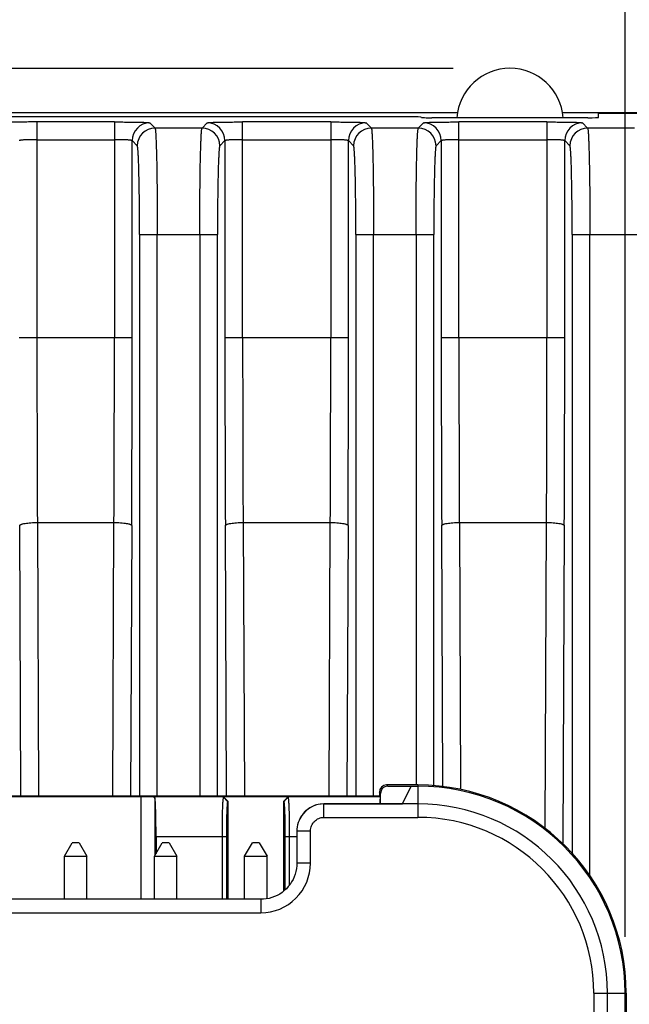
# Model space of a CAD drawing. Header units: inches. Extents: x 0 to 34, y 0 to 22.
# Tile 12 of 51: x 5.7 to 6.4, y 8.5 to 9.6. Entities that reach past the tile are written whole.
import ezdxf

# ---------------------------------------------------------------- set-up
doc = ezdxf.new("R2010")
doc.units = ezdxf.units.IN
doc.header["$LTSCALE"] = 1.87
doc.header["$MEASUREMENT"] = 0
doc.layers.get('0').update_dxf_attribs({"linetype": 'CONTINUOUS'})
doc.layers.add('DIMENSIONS', color=7, linetype='CONTINUOUS')
doc.styles.get("Standard").update_dxf_attribs({"font": 'txt', "width": 0.8})
doc.dimstyles.new('DIMSTYLE_1', dxfattribs={"dimtxt": 0.125, "dimasz": 0.18, "dimexe": 0.18, "dimexo": 0.0625, "dimgap": 0.09, "dimtad": 0, "dimtih": 1, "dimtoh": 1, "dimdec": 1, "dimdsep": 46, "dimtxsty": 'STANDARD', "dimblk": '_FILLED', "dimblk1": '_FILLED', "dimblk2": '_FILLED', "dimcen": 0.09, "dimadec": 0, "dimazin": 0, "dimtp": 0.1, "dimtm": 0.1, "dimtfac": 1, "dimtdec": 1, "dimtofl": 0, "dimtmove": 0, "dimatfit": 3, "dimldrblk": '_FILLED', "dimfxl": 1, "dimtolj": 1, "dimarcsym": 0})

# ---------------------------------------------------------------- blocks, each defined once
blk = doc.blocks.new('_FILLED')
at = {"color": 0, "linetype": 'BYBLOCK'}
blk.add_solid([(0, 0), (-1, 0.1736), (-1, -0.1736)], dxfattribs=at)
blk = doc.blocks.new('*D16')
at = {"layer": 'DIMENSIONS', "color": 2, "linetype": 'CONTINUOUS'}
for p, q in [((6.2074, 9.5099), (3.0331, 9.5099)), ((3.1581, 9.5099), (3.1581, 8.0527)), ((3.1581, 6.1579), (3.1581, 7.3964)), ((5.1064, 6.1579), (3.0331, 6.1579))]:
    blk.add_line(p, q, dxfattribs=at)
at = {"layer": 'DIMENSIONS', "color": 2, "linetype": 'CONTINUOUS', "xscale": 0.18, "yscale": 0.18, "zscale": 0.18}
for p, rotation in [((3.1581, 9.5099), 90), ((3.1581, 6.1579), 270)]:
    blk.add_blockref('_FILLED', p, dxfattribs=dict(at, rotation=rotation))
at = {"layer": 'DIMENSIONS', "color": 2, "linetype": 'CONTINUOUS', "insert": (3.1581, 7.9902), "char_height": 0.125, "width": 0.6, "attachment_point": 2, "line_spacing_factor": 0.9}
blk.add_mtext('85.5\\P[3.37]\\PMAX', dxfattribs=at)
blk = doc.blocks.new('*D17')
at = {"layer": 'DIMENSIONS', "color": 2, "linetype": 'CONTINUOUS'}
for p, q in [((5.1781, 8.5454), (5.1781, 10.8082)), ((6.3981, 8.5454), (6.3981, 10.8082)), ((5.1781, 10.6832), (5.4256, 10.6832)), ((6.3981, 10.6832), (6.1506, 10.6832))]:
    blk.add_line(p, q, dxfattribs=at)
at = {"layer": 'DIMENSIONS', "color": 2, "linetype": 'CONTINUOUS', "xscale": 0.18, "yscale": 0.18, "zscale": 0.18, "rotation": 180}
blk.add_blockref('_FILLED', (5.1781, 10.6832), dxfattribs=at)
at = {"layer": 'DIMENSIONS', "color": 2, "linetype": 'CONTINUOUS', "xscale": 0.18, "yscale": 0.18, "zscale": 0.18}
blk.add_blockref('_FILLED', (6.3981, 10.6832), dxfattribs=at)
at = {"layer": 'DIMENSIONS', "color": 2, "linetype": 'CONTINUOUS', "insert": (5.5881, 10.7457), "char_height": 0.125, "width": 0.6, "attachment_point": 2, "line_spacing_factor": 0.9}
blk.add_mtext('31\\P[1.22]', dxfattribs=at)
blk = doc.blocks.new('*D18')
at = {"layer": 'DIMENSIONS', "color": 2, "linetype": 'CONTINUOUS'}
for p, q in [((4.7408, 9.3622), (4.7408, 11.5582)), ((6.8355, 9.3622), (6.8355, 11.5582)), ((4.7408, 11.4332), (5.4256, 11.4332)), ((6.8355, 11.4332), (6.1506, 11.4332))]:
    blk.add_line(p, q, dxfattribs=at)
at = {"layer": 'DIMENSIONS', "color": 2, "linetype": 'CONTINUOUS', "xscale": 0.18, "yscale": 0.18, "zscale": 0.18}
for p, rotation in [((4.7408, 11.4332), 180), ((6.8355, 11.4332), 360)]:
    blk.add_blockref('_FILLED', p, dxfattribs=dict(at, rotation=rotation))
at = {"layer": 'DIMENSIONS', "color": 2, "linetype": 'CONTINUOUS', "insert": (5.6881, 11.4957), "char_height": 0.125, "width": 0.6, "attachment_point": 2, "line_spacing_factor": 0.9}
blk.add_mtext('53.2\\P[2.09]', dxfattribs=at)

msp = doc.modelspace()

# ---------------------------------------------------------------- linework, layer by layer
at = {"color": 7, "linetype": 'CONTINUOUS'}
for p, q in [((6.2121, 9.4607), (5.0716, 9.4607)), ((6.5047, 9.4607), (6.3285, 9.4607)), ((6.3687, 9.4554), (6.3687, 9.46)), ((6.3687, 9.46), (6.5106, 9.46)), ((6.16, 9.456), (5.1845, 9.456)), ((5.7452, 9.2108), (5.7452, 9.4504)), ((5.8311, 9.4504), (5.7452, 9.4504)), ((5.8311, 9.4504), (5.8311, 9.2108)), ((5.8705, 9.4494), (5.8762, 9.4436)), ((5.9284, 9.4436), (5.9341, 9.4494)), ((5.9735, 9.2108), (5.9735, 9.4504)), ((6.0713, 9.4504), (5.9735, 9.4504)), ((6.0713, 9.4504), (6.0713, 9.2108)), ((6.1106, 9.4494), (6.1164, 9.4436)), ((6.1685, 9.4436), (6.1743, 9.4494)), ((6.1718, 9.4554), (6.1718, 9.4557)), ((6.3569, 9.455), (6.1837, 9.455)), ((6.2137, 9.2108), (6.2137, 9.4504)), ((6.3114, 9.4504), (6.2137, 9.4504)), ((6.3114, 9.4504), (6.3114, 9.2108)), ((6.3508, 9.4494), (6.3565, 9.4436)), ((5.9284, 9.4436), (5.8762, 9.4436)), ((6.1685, 9.4436), (6.1164, 9.4436)), ((6.4087, 9.4436), (6.3565, 9.4436)), ((5.7452, 9.4307), (5.8311, 9.4307)), ((5.8508, 9.2108), (5.8508, 9.4297)), ((5.8565, 9.4239), (5.8508, 9.4297)), ((5.9538, 9.4297), (5.9481, 9.4239)), ((5.9538, 9.4297), (5.9538, 9.2108)), ((5.9735, 9.4307), (6.0713, 9.4307)), ((6.0909, 9.2108), (6.0909, 9.4297)), ((6.0967, 9.4239), (6.0909, 9.4297)), ((6.194, 9.4297), (6.1882, 9.4239)), ((6.194, 9.4297), (6.194, 9.2108)), ((6.2137, 9.4307), (6.3114, 9.4307)), ((6.3311, 9.2108), (6.3311, 9.4297)), ((6.3369, 9.4239), (6.3311, 9.4297)), ((5.8591, 9.3256), (5.8591, 8.7022)), ((5.8591, 9.3256), (5.9455, 9.3256)), ((5.8787, 8.7022), (5.8787, 9.3256)), ((5.9259, 9.3256), (5.9259, 8.7022)), ((5.9455, 8.7022), (5.9455, 9.3256)), ((6.0992, 9.3256), (6.0992, 8.7022)), ((6.0992, 9.3256), (6.1857, 9.3256)), ((6.1189, 8.7022), (6.1189, 9.3256)), ((6.166, 9.3256), (6.166, 8.7142)), ((6.1857, 8.7135), (6.1857, 9.3256)), ((6.3394, 9.3256), (6.3394, 8.6383)), ((6.3394, 9.3256), (6.4259, 9.3256)), ((6.359, 8.6135), (6.359, 9.3256)), ((5.8508, 9.2108), (5.7255, 9.2108)), ((6.0909, 9.2108), (5.9538, 9.2108)), ((6.3311, 9.2108), (6.194, 9.2108)), ((5.7273, 8.7022), (5.726, 9.0023)), ((5.7456, 9.0057), (5.747, 8.7022)), ((5.7456, 9.0057), (5.8306, 9.0057)), ((5.8292, 8.7022), (5.8306, 9.0057)), ((5.8503, 9.0023), (5.8489, 8.7022)), ((5.9557, 8.7022), (5.9543, 9.0023)), ((5.974, 9.0057), (5.9754, 8.7022)), ((5.974, 9.0057), (6.0708, 9.0057)), ((6.0694, 8.7022), (6.0708, 9.0057)), ((6.0905, 9.0023), (6.0891, 8.7022)), ((6.1958, 8.7125), (6.1945, 9.0023)), ((6.2141, 9.0057), (6.2155, 8.7093)), ((6.2141, 9.0057), (6.3109, 9.0057)), ((6.3094, 8.666), (6.3109, 9.0057)), ((6.3306, 9.0023), (6.329, 8.6491)), ((6.1681, 8.7142), (6.1333, 8.7142)), ((6.1333, 8.7142), (6.1346, 8.7129)), ((6.1681, 8.7142), (6.1681, 8.6782)), ((6.1253, 8.7062), (6.1253, 8.7022)), ((6.1266, 8.7049), (6.1253, 8.7062)), ((6.1266, 8.6933), (6.1266, 8.7049)), ((6.1346, 8.7129), (6.1681, 8.7129)), ((6.1508, 8.6933), (6.1606, 8.7129)), ((5.4509, 8.7022), (6.1253, 8.7022)), ((5.8605, 8.701), (5.7157, 8.701)), ((5.8605, 8.701), (5.8605, 8.5873)), ((5.952, 8.7009), (5.8734, 8.7009)), ((5.8762, 8.6359), (5.8762, 8.7)), ((5.9522, 8.701), (5.952, 8.7009)), ((5.952, 8.7009), (5.9571, 8.6956)), ((5.9522, 8.701), (5.9574, 8.6958)), ((6.024, 8.701), (5.9522, 8.701)), ((5.9571, 8.6956), (5.9574, 8.6958)), ((5.9574, 8.5873), (5.9574, 8.6958)), ((6.0189, 8.6958), (6.024, 8.701)), ((6.0189, 8.6958), (6.0189, 8.5962)), ((6.0189, 8.6958), (6.0191, 8.6956)), ((6.0191, 8.6956), (6.0242, 8.7009)), ((6.0242, 8.7009), (6.024, 8.701)), ((6.1266, 8.7009), (6.0242, 8.7009)), ((6.0638, 8.6782), (6.0638, 8.6933)), ((6.0638, 8.6933), (6.1508, 8.6933)), ((6.1681, 8.6932), (6.0638, 8.6932)), ((6.1266, 8.7009), (6.1253, 8.7022)), ((6.0369, 8.6766), (6.0369, 8.6767)), ((6.0638, 8.6782), (6.1681, 8.6782)), ((6.0337, 8.6632), (6.0337, 8.6273)), ((6.0337, 8.6632), (6.0487, 8.6632)), ((6.0487, 8.6273), (6.0487, 8.6632)), ((5.7756, 8.635), (5.7843, 8.65)), ((5.792, 8.65), (5.7843, 8.65)), ((5.792, 8.65), (5.8006, 8.635)), ((5.8756, 8.635), (5.8843, 8.65)), ((5.8774, 8.6569), (5.8774, 8.638)), ((5.8774, 8.6569), (5.9558, 8.6569)), ((5.892, 8.65), (5.8843, 8.65)), ((5.892, 8.65), (5.9006, 8.635)), ((5.9507, 8.6569), (5.9507, 8.5873)), ((5.9558, 8.5873), (5.9558, 8.6569)), ((5.9756, 8.635), (5.9843, 8.65)), ((5.992, 8.65), (5.9843, 8.65)), ((5.992, 8.65), (6.0006, 8.635)), ((6.0205, 8.6569), (6.0205, 8.5975)), ((6.0205, 8.6569), (6.0337, 8.6569)), ((6.0256, 8.6031), (6.0256, 8.6569)), ((5.7756, 8.5873), (5.7756, 8.635)), ((5.7756, 8.635), (5.8006, 8.635)), ((5.8006, 8.5873), (5.8006, 8.635)), ((5.8756, 8.5873), (5.8756, 8.635)), ((5.8756, 8.635), (5.9006, 8.635)), ((5.9006, 8.5873), (5.9006, 8.635)), ((5.9756, 8.5873), (5.9756, 8.635)), ((5.9756, 8.635), (6.0006, 8.635)), ((6.0006, 8.5879), (6.0006, 8.635)), ((6.0487, 8.6273), (6.0337, 8.6273)), ((5.9938, 8.5873), (5.5825, 8.5873)), ((5.9938, 8.5873), (5.9938, 8.5723)), ((5.5825, 8.5723), (5.9938, 8.5723)), ((6.3635, 8.4829), (6.3994, 8.4829)), ((6.3635, 8.4829), (6.3635, 7.2879)), ((6.3784, 7.2879), (6.3784, 8.4829)), ((6.3981, 7.2879), (6.3981, 8.4829)), ((6.3994, 8.4829), (6.3994, 7.2879))]:
    msp.add_line(p, q, dxfattribs=at)
for points in [[(6.037, 8.6767), (6.0361, 8.6748), (6.0352, 8.6724), (6.0345, 8.67), (6.0341, 8.6676), (6.0338, 8.6651), (6.0337, 8.6632)], [(6.0337, 8.6273), (6.0337, 8.6246), (6.0333, 8.6214), (6.0327, 8.6183), (6.0319, 8.6152), (6.0308, 8.6122), (6.0295, 8.6093), (6.0279, 8.6065), (6.0262, 8.6038), (6.0242, 8.6013), (6.0221, 8.599), (6.0197, 8.5969), (6.0172, 8.5949), (6.0146, 8.5931), (6.0118, 8.5916), (6.0089, 8.5903), (6.0059, 8.5892), (6.0028, 8.5883), (5.9996, 8.5877), (5.9965, 8.5874), (5.9938, 8.5873)]]:
    msp.add_lwpolyline(points, dxfattribs=at)
for centre, radius, start, end in [((6.2703, 9.4509), 0.0591, 4.0328, 175.9672), ((5.8705, 9.4297), 0.0197, 90.0471, 179.9529), ((5.9341, 9.4297), 0.0197, 0.0472, 89.9528), ((6.1106, 9.4297), 0.0197, 90.0471, 179.9529), ((6.1743, 9.4297), 0.0197, 0.0472, 89.9528), ((6.3508, 9.4297), 0.0197, 90.0471, 179.9529), ((5.8762, 9.4239), 0.0197, 90.0696, 179.9304), ((5.9284, 9.4239), 0.0197, 0.0696, 89.9304), ((6.1164, 9.4239), 0.0197, 90.0696, 179.9304), ((6.1685, 9.4239), 0.0197, 0.0696, 89.9304), ((6.3566, 9.4239), 0.0197, 90.0696, 179.9304), ((49.6251, 9.2104), 43.88, 179.99955, 180.26735), ((-37.7141, 9.2097), 43.5452, 359.73162, 0.00148), ((-39.5695, 9.2106), 45.4203, 359.73722, 0.00025), ((51.0283, 9.2098), 45.0745, 179.99874, 180.26379), ((49.8535, 9.2104), 43.88, 179.99955, 180.26735), ((-37.4739, 9.2097), 43.5452, 359.73162, 0.00148), ((-39.3293, 9.2106), 45.4203, 359.73722, 0.00025), ((51.2685, 9.2098), 45.0745, 179.99874, 180.26379), ((50.0936, 9.2104), 43.88, 179.99955, 180.26735), ((-37.2338, 9.2097), 43.5452, 359.73162, 0.00148), ((-39.0892, 9.2106), 45.4203, 359.73722, 0.00025), ((6.1681, 8.4829), 0.2313, 0, 90), ((6.1681, 8.4829), 0.23, 0, 90), ((6.0638, 8.6632), 0.03, 90.0131, 153.4542), ((6.0638, 8.6632), 0.03, 89.9826, 139.7402), ((6.1681, 8.4829), 0.2103, 0, 90), ((6.0637, 8.6632), 0.03, 144.0375, 153.38), ((6.0638, 8.6632), 0.03, 140.0433, 144.0372), ((6.0637, 8.6632), 0.03, 139.7401, 140.0425), ((6.1681, 8.4829), 0.1953, 0, 90), ((5.9938, 8.6273), 0.055, 269.9957, 0.0043)]:
    msp.add_arc(centre, radius, start, end, dxfattribs=at)
for centre, major_axis, ratio, start_param, end_param in [((6.16, 9.4557), (0.0118, 0), 0.026186, 0, 1.570796), ((6.1837, 9.4554), (0.0118, 0), 0.026186, -3.141593, -1.570796), ((6.3569, 9.4554), (0.0118, 0), 0.026186, -1.570796, 0), ((6.1333, 8.7062), (-0.00566, 0.00566), 0.999695, -0.785246, 0.785246), ((6.1346, 8.7049), (0.00566, -0.00566), 0.999695, 2.356347, 3.926839), ((5.8605, 8.7007), (0.0156, 0), 0.017455, 0.602682, 1.570796), ((5.8758, 8.6569), (0, 0.044), 0.034921, -1.570796, -0.20785)]:
    msp.add_ellipse(centre, major_axis=major_axis, ratio=ratio, start_param=start_param, end_param=end_param, dxfattribs=at)
for points, knots in [([(5.7452, 9.4504), (5.7426, 9.4504), (5.7377, 9.4504), (5.7305, 9.4503), (5.7248, 9.4502), (5.7206, 9.4502), (5.7178, 9.4501), (5.7152, 9.45), (5.7129, 9.45), (5.7109, 9.4499), (5.7092, 9.4498), (5.708, 9.4497), (5.7072, 9.4496), (5.7067, 9.4496), (5.7064, 9.4495), (5.7061, 9.4495), (5.7059, 9.4494), (5.7058, 9.4494), (5.7058, 9.4494)], [0, 0, 0, 0, 0.19177, 0.376325, 0.547023, 0.625172, 0.697469, 0.7632, 0.821778, 0.872731, 0.915661, 0.950197, 0.964202, 0.975969, 0.985452, 0.992619, 0.997453, 1, 1, 1, 1]), ([(5.8311, 9.4504), (5.8336, 9.4504), (5.8386, 9.4504), (5.8457, 9.4503), (5.8514, 9.4502), (5.8557, 9.4502), (5.8585, 9.4501), (5.8611, 9.45), (5.8634, 9.45), (5.8654, 9.4499), (5.8671, 9.4498), (5.8683, 9.4497), (5.869, 9.4496), (5.8695, 9.4496), (5.8699, 9.4495), (5.8702, 9.4495), (5.8703, 9.4494), (5.8704, 9.4494), (5.8705, 9.4494)], [0, 0, 0, 0, 0.191771, 0.376323, 0.547015, 0.625161, 0.697458, 0.76319, 0.821771, 0.872728, 0.915666, 0.950208, 0.964215, 0.975982, 0.985465, 0.992629, 0.997459, 1, 1, 1, 1]), ([(5.9341, 9.4494), (5.9342, 9.4494), (5.9343, 9.4494), (5.9344, 9.4495), (5.9347, 9.4495), (5.9351, 9.4496), (5.9356, 9.4496), (5.9363, 9.4497), (5.9375, 9.4498), (5.9392, 9.4499), (5.9412, 9.45), (5.9435, 9.45), (5.9461, 9.4501), (5.9489, 9.4502), (5.9532, 9.4502), (5.9589, 9.4503), (5.966, 9.4504), (5.971, 9.4504), (5.9735, 9.4504)], [0, 0, 0, 0, 0.002541, 0.007371, 0.014535, 0.024018, 0.035785, 0.049792, 0.084334, 0.127272, 0.178229, 0.23681, 0.302542, 0.374839, 0.452985, 0.623677, 0.808229, 1, 1, 1, 1]), ([(6.0713, 9.4504), (6.0738, 9.4504), (6.0787, 9.4504), (6.0859, 9.4503), (6.0916, 9.4502), (6.0958, 9.4502), (6.0986, 9.4501), (6.1012, 9.45), (6.1035, 9.45), (6.1055, 9.4499), (6.1072, 9.4498), (6.1084, 9.4497), (6.1092, 9.4496), (6.1097, 9.4496), (6.11, 9.4495), (6.1103, 9.4495), (6.1105, 9.4494), (6.1106, 9.4494), (6.1106, 9.4494)], [0, 0, 0, 0, 0.191771, 0.376323, 0.547015, 0.625161, 0.697458, 0.76319, 0.821771, 0.872728, 0.915666, 0.950208, 0.964215, 0.975982, 0.985465, 0.992629, 0.997459, 1, 1, 1, 1]), ([(6.1743, 9.4494), (6.1743, 9.4494), (6.1744, 9.4494), (6.1746, 9.4495), (6.1749, 9.4495), (6.1753, 9.4496), (6.1757, 9.4496), (6.1765, 9.4497), (6.1777, 9.4498), (6.1794, 9.4499), (6.1814, 9.45), (6.1837, 9.45), (6.1863, 9.4501), (6.1891, 9.4502), (6.1933, 9.4502), (6.199, 9.4503), (6.2062, 9.4504), (6.2111, 9.4504), (6.2137, 9.4504)], [0, 0, 0, 0, 0.002541, 0.007371, 0.014535, 0.024018, 0.035785, 0.049792, 0.084334, 0.127272, 0.178229, 0.23681, 0.302542, 0.374839, 0.452985, 0.623677, 0.808229, 1, 1, 1, 1]), ([(6.3114, 9.4504), (6.3139, 9.4504), (6.3189, 9.4504), (6.3261, 9.4503), (6.3318, 9.4502), (6.336, 9.4502), (6.3388, 9.4501), (6.3414, 9.45), (6.3437, 9.45), (6.3457, 9.4499), (6.3474, 9.4498), (6.3486, 9.4497), (6.3494, 9.4496), (6.3498, 9.4496), (6.3502, 9.4495), (6.3505, 9.4495), (6.3507, 9.4494), (6.3508, 9.4494), (6.3508, 9.4494)], [0, 0, 0, 0, 0.191771, 0.376323, 0.547015, 0.625161, 0.697458, 0.76319, 0.821771, 0.872728, 0.915666, 0.950208, 0.964215, 0.975982, 0.985465, 0.992629, 0.997459, 1, 1, 1, 1]), ([(5.8762, 9.4436), (5.8762, 9.4436), (5.8763, 9.4435), (5.8764, 9.4432), (5.8765, 9.4427), (5.8766, 9.4418), (5.8767, 9.4407), (5.8768, 9.4394), (5.877, 9.4377), (5.8771, 9.4358), (5.8772, 9.4328), (5.8774, 9.4284), (5.8776, 9.4224), (5.8778, 9.4155), (5.878, 9.4077), (5.8782, 9.3992), (5.8783, 9.39), (5.8784, 9.3802), (5.8786, 9.3662), (5.8787, 9.3479), (5.8787, 9.3331), (5.8787, 9.3256)], [0, 0, 0, 0, 0.001065, 0.002665, 0.007549, 0.014704, 0.024122, 0.035787, 0.049678, 0.065772, 0.084047, 0.126989, 0.178047, 0.236711, 0.302466, 0.37476, 0.452873, 0.536048, 0.623527, 0.808195, 1, 1, 1, 1]), ([(5.9259, 9.3256), (5.9259, 9.3331), (5.9259, 9.3479), (5.926, 9.3662), (5.9262, 9.3802), (5.9263, 9.39), (5.9264, 9.3992), (5.9266, 9.4077), (5.9268, 9.4155), (5.927, 9.4224), (5.9272, 9.4284), (5.9274, 9.4328), (5.9275, 9.4358), (5.9276, 9.4377), (5.9278, 9.4394), (5.9279, 9.4407), (5.928, 9.4418), (5.9281, 9.4427), (5.9282, 9.4432), (5.9283, 9.4435), (5.9284, 9.4436), (5.9284, 9.4436)], [0, 0, 0, 0, 0.191805, 0.376473, 0.463952, 0.547127, 0.625241, 0.697534, 0.763289, 0.821953, 0.873011, 0.915953, 0.934228, 0.950322, 0.964213, 0.975878, 0.985296, 0.992451, 0.997335, 0.998935, 1, 1, 1, 1]), ([(6.1164, 9.4436), (6.1164, 9.4436), (6.1165, 9.4435), (6.1165, 9.4432), (6.1166, 9.4427), (6.1168, 9.4418), (6.1169, 9.4407), (6.117, 9.4394), (6.1171, 9.4377), (6.1172, 9.4358), (6.1174, 9.4328), (6.1176, 9.4284), (6.1178, 9.4224), (6.118, 9.4155), (6.1182, 9.4077), (6.1183, 9.3992), (6.1185, 9.39), (6.1186, 9.3802), (6.1187, 9.3662), (6.1189, 9.3479), (6.1189, 9.3331), (6.1189, 9.3256)], [0, 0, 0, 0, 0.001065, 0.002665, 0.007549, 0.014704, 0.024122, 0.035787, 0.049678, 0.065772, 0.084047, 0.126989, 0.178047, 0.236711, 0.302466, 0.37476, 0.452873, 0.536048, 0.623527, 0.808195, 1, 1, 1, 1]), ([(6.166, 9.3256), (6.166, 9.3331), (6.1661, 9.3479), (6.1662, 9.3662), (6.1663, 9.3802), (6.1664, 9.39), (6.1666, 9.3992), (6.1667, 9.4077), (6.1669, 9.4155), (6.1671, 9.4224), (6.1673, 9.4284), (6.1675, 9.4328), (6.1677, 9.4358), (6.1678, 9.4377), (6.1679, 9.4394), (6.168, 9.4407), (6.1682, 9.4418), (6.1683, 9.4427), (6.1684, 9.4432), (6.1685, 9.4435), (6.1685, 9.4436), (6.1685, 9.4436)], [0, 0, 0, 0, 0.191805, 0.376473, 0.463952, 0.547127, 0.625241, 0.697534, 0.763289, 0.821953, 0.873011, 0.915953, 0.934228, 0.950322, 0.964213, 0.975878, 0.985296, 0.992451, 0.997335, 0.998935, 1, 1, 1, 1]), ([(6.3565, 9.4436), (6.3566, 9.4436), (6.3566, 9.4435), (6.3567, 9.4432), (6.3568, 9.4427), (6.3569, 9.4418), (6.357, 9.4407), (6.3572, 9.4394), (6.3573, 9.4377), (6.3574, 9.4358), (6.3576, 9.4328), (6.3577, 9.4284), (6.358, 9.4224), (6.3581, 9.4155), (6.3583, 9.4077), (6.3585, 9.3992), (6.3586, 9.39), (6.3588, 9.3802), (6.3589, 9.3662), (6.359, 9.3479), (6.359, 9.3331), (6.359, 9.3256)], [0, 0, 0, 0, 0.001065, 0.002665, 0.007549, 0.014704, 0.024122, 0.035787, 0.049678, 0.065772, 0.084047, 0.126989, 0.178047, 0.236711, 0.302466, 0.37476, 0.452873, 0.536048, 0.623527, 0.808195, 1, 1, 1, 1]), ([(5.7452, 9.4307), (5.7439, 9.4307), (5.7414, 9.4307), (5.7378, 9.4306), (5.7345, 9.4306), (5.732, 9.4305), (5.7302, 9.4304), (5.729, 9.4303), (5.728, 9.4302), (5.7272, 9.4301), (5.7265, 9.43), (5.726, 9.4299), (5.7257, 9.4298), (5.7255, 9.4298), (5.7255, 9.4297), (5.7255, 9.4297)], [0, 0, 0, 0, 0.191288, 0.375459, 0.545676, 0.695637, 0.761259, 0.819821, 0.870794, 0.913725, 0.948249, 0.974104, 0.991191, 0.996538, 1, 1, 1, 1]), ([(5.8508, 9.4297), (5.8508, 9.4297), (5.8507, 9.4298), (5.8506, 9.4298), (5.8503, 9.4299), (5.8498, 9.43), (5.8491, 9.4301), (5.8482, 9.4302), (5.8472, 9.4303), (5.8461, 9.4304), (5.8443, 9.4305), (5.8417, 9.4306), (5.8384, 9.4306), (5.8348, 9.4307), (5.8324, 9.4307), (5.8311, 9.4307)], [0, 0, 0, 0, 0.003462, 0.008809, 0.025896, 0.051751, 0.086275, 0.129206, 0.180179, 0.238741, 0.304363, 0.454324, 0.624541, 0.808712, 1, 1, 1, 1]), ([(5.9735, 9.4307), (5.9722, 9.4307), (5.9698, 9.4307), (5.9662, 9.4306), (5.9629, 9.4306), (5.9603, 9.4305), (5.9585, 9.4304), (5.9574, 9.4303), (5.9564, 9.4302), (5.9555, 9.4301), (5.9548, 9.43), (5.9543, 9.4299), (5.954, 9.4298), (5.9539, 9.4298), (5.9538, 9.4297), (5.9538, 9.4297)], [0, 0, 0, 0, 0.191288, 0.375459, 0.545676, 0.695637, 0.761259, 0.819821, 0.870794, 0.913725, 0.948249, 0.974104, 0.991191, 0.996538, 1, 1, 1, 1]), ([(6.0909, 9.4297), (6.0909, 9.4297), (6.0909, 9.4298), (6.0907, 9.4298), (6.0904, 9.4299), (6.0899, 9.43), (6.0892, 9.4301), (6.0884, 9.4302), (6.0874, 9.4303), (6.0862, 9.4304), (6.0844, 9.4305), (6.0819, 9.4306), (6.0786, 9.4306), (6.075, 9.4307), (6.0725, 9.4307), (6.0713, 9.4307)], [0, 0, 0, 0, 0.003462, 0.008808, 0.025894, 0.05175, 0.086273, 0.129204, 0.180177, 0.23874, 0.304362, 0.454323, 0.62454, 0.808712, 1, 1, 1, 1]), ([(6.2137, 9.4307), (6.2124, 9.4307), (6.2099, 9.4307), (6.2063, 9.4306), (6.203, 9.4306), (6.2005, 9.4305), (6.1987, 9.4304), (6.1975, 9.4303), (6.1965, 9.4302), (6.1957, 9.4301), (6.195, 9.43), (6.1945, 9.4299), (6.1942, 9.4298), (6.194, 9.4298), (6.194, 9.4297), (6.194, 9.4297)], [0, 0, 0, 0, 0.191288, 0.375459, 0.545676, 0.695637, 0.761259, 0.819821, 0.870794, 0.913725, 0.948249, 0.974104, 0.991191, 0.996538, 1, 1, 1, 1]), ([(6.3311, 9.4297), (6.3311, 9.4297), (6.331, 9.4298), (6.3309, 9.4298), (6.3306, 9.4299), (6.3301, 9.43), (6.3294, 9.4301), (6.3286, 9.4302), (6.3276, 9.4303), (6.3264, 9.4304), (6.3246, 9.4305), (6.3221, 9.4306), (6.3187, 9.4306), (6.3151, 9.4307), (6.3127, 9.4307), (6.3114, 9.4307)], [0, 0, 0, 0, 0.003462, 0.008808, 0.025894, 0.05175, 0.086273, 0.129204, 0.180177, 0.23874, 0.304362, 0.454323, 0.62454, 0.808712, 1, 1, 1, 1]), ([(5.8591, 9.3256), (5.8591, 9.3318), (5.859, 9.3442), (5.8589, 9.3622), (5.8587, 9.3764), (5.8585, 9.3869), (5.8583, 9.394), (5.8582, 9.4005), (5.858, 9.4062), (5.8578, 9.4112), (5.8576, 9.4149), (5.8574, 9.4175), (5.8573, 9.419), (5.8572, 9.4204), (5.857, 9.4215), (5.8569, 9.4225), (5.8568, 9.4232), (5.8567, 9.4236), (5.8566, 9.4238), (5.8566, 9.4239), (5.8565, 9.4239)], [0, 0, 0, 0, 0.191743, 0.376352, 0.546954, 0.625046, 0.697322, 0.763064, 0.821718, 0.872774, 0.91572, 0.934, 0.950102, 0.964005, 0.975686, 0.985126, 0.992311, 0.997242, 0.99888, 1, 1, 1, 1]), ([(5.9481, 9.4239), (5.948, 9.4239), (5.948, 9.4238), (5.9479, 9.4236), (5.9478, 9.4232), (5.9477, 9.4225), (5.9476, 9.4215), (5.9474, 9.4204), (5.9473, 9.419), (5.9472, 9.4175), (5.947, 9.4149), (5.9469, 9.4112), (5.9466, 9.4062), (5.9464, 9.4005), (5.9463, 9.394), (5.9461, 9.3869), (5.9459, 9.3764), (5.9457, 9.3622), (5.9456, 9.3442), (5.9455, 9.3318), (5.9455, 9.3256)], [0, 0, 0, 0, 0.00112, 0.002758, 0.007689, 0.014874, 0.024314, 0.035995, 0.049898, 0.066, 0.08428, 0.127226, 0.178282, 0.236936, 0.302678, 0.374954, 0.453046, 0.623648, 0.808257, 1, 1, 1, 1]), ([(6.0992, 9.3256), (6.0992, 9.3318), (6.0992, 9.3442), (6.099, 9.3622), (6.0989, 9.3764), (6.0987, 9.3869), (6.0985, 9.394), (6.0983, 9.4005), (6.0981, 9.4062), (6.0979, 9.4112), (6.0977, 9.4149), (6.0976, 9.4175), (6.0974, 9.419), (6.0973, 9.4204), (6.0972, 9.4215), (6.0971, 9.4225), (6.097, 9.4232), (6.0969, 9.4236), (6.0968, 9.4238), (6.0967, 9.4239), (6.0967, 9.4239)], [0, 0, 0, 0, 0.191754, 0.376403, 0.54702, 0.625106, 0.697378, 0.763116, 0.821757, 0.872801, 0.915741, 0.93402, 0.950119, 0.964017, 0.975694, 0.98513, 0.992311, 0.997242, 0.99888, 1, 1, 1, 1]), ([(6.1882, 9.4239), (6.1882, 9.4239), (6.1881, 9.4238), (6.1881, 9.4236), (6.1879, 9.4232), (6.1878, 9.4225), (6.1877, 9.4215), (6.1876, 9.4204), (6.1875, 9.419), (6.1874, 9.4175), (6.1872, 9.4149), (6.187, 9.4112), (6.1868, 9.4062), (6.1866, 9.4005), (6.1864, 9.394), (6.1863, 9.3869), (6.1861, 9.3764), (6.1859, 9.3622), (6.1857, 9.3442), (6.1857, 9.3318), (6.1857, 9.3256)], [0, 0, 0, 0, 0.00112, 0.002758, 0.007689, 0.014874, 0.024314, 0.035995, 0.049898, 0.066, 0.08428, 0.127226, 0.178282, 0.236936, 0.302678, 0.374954, 0.453046, 0.623648, 0.808257, 1, 1, 1, 1]), ([(6.3394, 9.3256), (6.3394, 9.3318), (6.3393, 9.3442), (6.3392, 9.3622), (6.339, 9.3764), (6.3388, 9.3869), (6.3386, 9.394), (6.3385, 9.4005), (6.3383, 9.4062), (6.3381, 9.4112), (6.3379, 9.4149), (6.3377, 9.4175), (6.3376, 9.419), (6.3375, 9.4204), (6.3374, 9.4215), (6.3372, 9.4225), (6.3371, 9.4232), (6.337, 9.4236), (6.3369, 9.4238), (6.3369, 9.4239), (6.3369, 9.4239)], [0, 0, 0, 0, 0.191754, 0.376403, 0.54702, 0.625106, 0.697378, 0.763116, 0.821757, 0.872801, 0.915741, 0.93402, 0.950119, 0.964017, 0.975694, 0.98513, 0.992311, 0.997242, 0.99888, 1, 1, 1, 1]), ([(5.726, 9.0023), (5.726, 9.0025), (5.7264, 9.0029), (5.727, 9.0033), (5.7276, 9.0036), (5.7285, 9.0039), (5.7299, 9.0043), (5.7321, 9.0047), (5.735, 9.0051), (5.7396, 9.0055), (5.7432, 9.0057), (5.7456, 9.0057)], [0, 0, 0, 0, 0.039424, 0.06864, 0.105168, 0.149122, 0.200351, 0.323226, 0.470045, 0.635788, 1, 1, 1, 1]), ([(5.8306, 9.0057), (5.8331, 9.0057), (5.8367, 9.0055), (5.8413, 9.0051), (5.8442, 9.0047), (5.8463, 9.0043), (5.8478, 9.0039), (5.8486, 9.0036), (5.8493, 9.0033), (5.8499, 9.0029), (5.8503, 9.0025), (5.8503, 9.0023)], [0, 0, 0, 0, 0.364212, 0.529955, 0.676774, 0.799649, 0.850878, 0.894832, 0.93136, 0.960576, 1, 1, 1, 1]), ([(5.9543, 9.0023), (5.9543, 9.0025), (5.9547, 9.0029), (5.9553, 9.0033), (5.956, 9.0036), (5.9568, 9.0039), (5.9583, 9.0043), (5.9604, 9.0047), (5.9633, 9.0051), (5.9679, 9.0055), (5.9715, 9.0057), (5.974, 9.0057)], [0, 0, 0, 0, 0.039424, 0.06864, 0.105168, 0.149122, 0.200351, 0.323226, 0.470045, 0.635788, 1, 1, 1, 1]), ([(6.0708, 9.0057), (6.0733, 9.0057), (6.0769, 9.0055), (6.0814, 9.0051), (6.0844, 9.0047), (6.0865, 9.0043), (6.0879, 9.0039), (6.0888, 9.0036), (6.0895, 9.0033), (6.0901, 9.0029), (6.0904, 9.0025), (6.0905, 9.0023)], [0, 0, 0, 0, 0.364212, 0.529955, 0.676774, 0.799649, 0.850878, 0.894832, 0.93136, 0.960576, 1, 1, 1, 1]), ([(6.1945, 9.0023), (6.1945, 9.0025), (6.1949, 9.0029), (6.1955, 9.0033), (6.1961, 9.0036), (6.197, 9.0039), (6.1984, 9.0043), (6.2006, 9.0047), (6.2035, 9.0051), (6.2081, 9.0055), (6.2117, 9.0057), (6.2141, 9.0057)], [0, 0, 0, 0, 0.039424, 0.06864, 0.105168, 0.149122, 0.200351, 0.323226, 0.470045, 0.635788, 1, 1, 1, 1]), ([(6.3109, 9.0057), (6.3134, 9.0057), (6.317, 9.0055), (6.3216, 9.0051), (6.3245, 9.0047), (6.3267, 9.0043), (6.3281, 9.0039), (6.3289, 9.0036), (6.3296, 9.0033), (6.3302, 9.0029), (6.3306, 9.0025), (6.3306, 9.0023)], [0, 0, 0, 0, 0.364212, 0.529955, 0.676774, 0.799649, 0.850878, 0.894832, 0.93136, 0.960576, 1, 1, 1, 1]), ([(5.8762, 8.7), (5.8761, 8.7), (5.8761, 8.7002), (5.8759, 8.7004), (5.8757, 8.7005), (5.8752, 8.7007), (5.8745, 8.7009), (5.8738, 8.7009), (5.8734, 8.7009)], [0, 0, 0, 0, 0.074446, 0.153125, 0.24409, 0.352647, 0.632201, 1, 1, 1, 1]), ([(5.952, 8.7009), (5.952, 8.7009), (5.952, 8.7008), (5.9519, 8.7006), (5.9519, 8.7003), (5.9518, 8.6997), (5.9517, 8.6987), (5.9515, 8.6972), (5.9514, 8.6953), (5.9512, 8.6931), (5.9511, 8.6905), (5.9509, 8.6865), (5.9508, 8.6808), (5.9508, 8.6734), (5.9508, 8.6653), (5.9507, 8.6597), (5.9507, 8.6569)], [0, 0, 0, 0, 0.002076, 0.006517, 0.013312, 0.022438, 0.047576, 0.081659, 0.124346, 0.175231, 0.233842, 0.299641, 0.450312, 0.621641, 0.807197, 1, 1, 1, 1]), ([(5.9558, 8.6569), (5.9558, 8.6594), (5.9558, 8.6643), (5.9559, 8.6714), (5.956, 8.677), (5.9561, 8.6811), (5.9562, 8.6839), (5.9563, 8.6865), (5.9564, 8.6888), (5.9565, 8.6907), (5.9566, 8.6924), (5.9567, 8.6938), (5.9568, 8.6947), (5.9569, 8.6952), (5.957, 8.6954), (5.957, 8.6955), (5.9571, 8.6956), (5.9571, 8.6956), (5.9571, 8.6956)], [0, 0, 0, 0, 0.194262, 0.378663, 0.548211, 0.625855, 0.697913, 0.763762, 0.822779, 0.874344, 0.917836, 0.952645, 0.978173, 0.987284, 0.99389, 0.996253, 0.998007, 1, 1, 1, 1]), ([(6.0191, 8.6956), (6.0191, 8.6956), (6.0192, 8.6956), (6.0192, 8.6955), (6.0193, 8.6954), (6.0193, 8.6952), (6.0194, 8.6947), (6.0195, 8.6938), (6.0196, 8.6924), (6.0198, 8.6907), (6.0199, 8.6888), (6.02, 8.6865), (6.0201, 8.6839), (6.0202, 8.6811), (6.0203, 8.677), (6.0204, 8.6714), (6.0204, 8.6643), (6.0205, 8.6594), (6.0205, 8.6569)], [0, 0, 0, 0, 0.001993, 0.003747, 0.00611, 0.012716, 0.021827, 0.047355, 0.082164, 0.125656, 0.177221, 0.236238, 0.302087, 0.374145, 0.451789, 0.621337, 0.805738, 1, 1, 1, 1]), ([(6.0256, 8.6569), (6.0255, 8.6597), (6.0254, 8.6653), (6.0254, 8.6734), (6.0254, 8.6808), (6.0253, 8.6865), (6.0252, 8.6905), (6.025, 8.6931), (6.0249, 8.6953), (6.0247, 8.6972), (6.0246, 8.6987), (6.0244, 8.6997), (6.0244, 8.7003), (6.0243, 8.7006), (6.0243, 8.7008), (6.0243, 8.7009), (6.0242, 8.7009)], [0, 0, 0, 0, 0.192803, 0.378359, 0.549688, 0.700359, 0.766158, 0.824769, 0.875654, 0.918341, 0.952424, 0.977562, 0.986688, 0.993483, 0.997924, 1, 1, 1, 1]), ([(6.1262, 8.6933), (6.1262, 8.6939), (6.1262, 8.6949), (6.1263, 8.6964), (6.1263, 8.6977), (6.1264, 8.6988), (6.1264, 8.6996), (6.1265, 8.7002), (6.1265, 8.7005), (6.1266, 8.7007), (6.1266, 8.7008), (6.1266, 8.7009), (6.1266, 8.7009)], [0, 0, 0, 0, 0.222536, 0.418819, 0.587823, 0.728664, 0.840635, 0.923142, 0.953187, 0.975955, 0.991582, 1, 1, 1, 1]), ([(6.1266, 8.7009), (6.1266, 8.7009), (6.1266, 8.7009), (6.1266, 8.7009), (6.1266, 8.7009)], [0, 0, 0, 0, 0.466402, 1, 1, 1, 1]), ([(6.0487, 8.6632), (6.0487, 8.6652), (6.0496, 8.6691), (6.0529, 8.6741), (6.0579, 8.6774), (6.0618, 8.6782), (6.0638, 8.6782)], [0, 0, 0, 0, 0.250193, 0.500075, 0.749913, 1, 1, 1, 1])]:
    msp.add_open_spline(points, degree=3, knots=knots, dxfattribs=at)

# ---------------------------------------------------------------- dimensions: what is measured, and where the dimension line sits
at = {"layer": 'DIMENSIONS', "color": 2, "linetype": 'CONTINUOUS'}
dim = msp.add_linear_dim(base=(6.8355, 11.4332), p1=(4.7408, 9.3622), p2=(6.8355, 9.3622), dimstyle='DIMSTYLE_1', dxfattribs=at)
dim.commit()
dim.dimension.update_dxf_attribs({"geometry": '*D18', "text_midpoint": (5.6631, 11.3394), "dimtype": 160})
dim = msp.add_linear_dim(base=(5.1781, 10.6832), p1=(6.3981, 8.5454), p2=(5.1781, 8.5454), angle=180, dimstyle='DIMSTYLE_1', dxfattribs=at)
dim.commit()
dim.dimension.update_dxf_attribs({"geometry": '*D17', "text_midpoint": (5.7131, 10.5894), "dimtype": 160})
dim = msp.add_linear_dim(base=(3.1581, 6.1579), p1=(6.2074, 9.5099), p2=(5.1064, 6.1579), angle=270, text='85.5\\P[3.37]\\PMAX', dimstyle='DIMSTYLE_1', dxfattribs=at)
dim.commit()
dim.dimension.update_dxf_attribs({"geometry": '*D16', "text_midpoint": (2.8581, 7.7245), "dimtype": 160})

doc.saveas('drawing.dxf')
